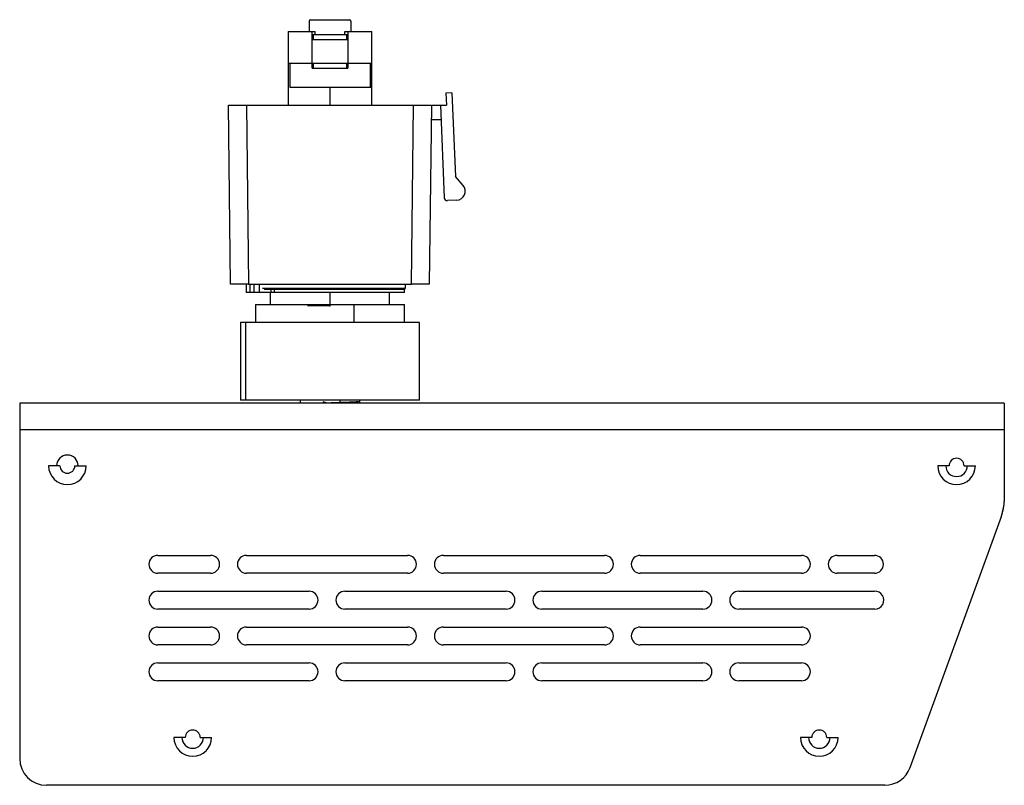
# Model space of a CAD drawing. Header units: millimetres. Extents: x 131 to 434, y 5 to 217.
# Tile 10 of 10: x 269 to 434, y 89 to 217. Entities that reach past the tile are written whole.
import ezdxf

# ---------------------------------------------------------------- set-up
doc = ezdxf.new("R2010")
doc.units = ezdxf.units.MM
doc.header["$PDSIZE"] = -1

msp = doc.modelspace()

# ---------------------------------------------------------------- linework, layer by layer
at = {"color": 7, "linetype": 'Continuous', "lineweight": 25}
for p, q in [((317.12, 216.75), (317.12, 215)), ((317.37, 217), (323.87, 217)), ((324.12, 216.75), (324.12, 215)), ((313.62, 215), (313.62, 202.7)), ((313.62, 215), (318.12, 215)), ((317.62, 208.9), (317.62, 215)), ((318.12, 214.5), (318.12, 215)), ((323.12, 215), (327.62, 215)), ((323.12, 214.5), (323.12, 215)), ((323.62, 215), (323.62, 208.9)), ((327.62, 202.7), (327.62, 215)), ((317.62, 214.5), (323.62, 214.5)), ((317.62, 213.7), (323.62, 213.7)), ((317.83, 214.5), (317.83, 213.7)), ((323.42, 213.7), (323.42, 214.5)), ((313.62, 209.7), (327.62, 209.7)), ((313.87, 209.7), (313.87, 205.7)), ((317.83, 209.7), (317.83, 208.9)), ((323.42, 208.9), (323.42, 209.7)), ((327.37, 209.7), (327.37, 205.7)), ((317.62, 208.9), (323.62, 208.9)), ((313.87, 205.7), (327.62, 205.7)), ((320.62, 205.7), (320.62, 202.7)), ((341.05, 204.73), (340.05, 204.69)), ((340.05, 204.69), (340.13, 202.7)), ((341.05, 204.73), (341.63, 190.76)), ((303.97, 172.7), (303.62, 202.7)), ((306.62, 202.7), (306.97, 172.7)), ((306.62, 202.7), (334.62, 202.7)), ((334.27, 172.7), (334.62, 202.7)), ((337.62, 202.7), (337.27, 172.7)), ((337.76, 202.7), (340.13, 202.7)), ((339.13, 202.7), (339.77, 187.18)), ((337.6, 200.3), (339.23, 200.3)), ((342.93, 189.25), (341.63, 190.76)), ((341.86, 186.77), (340.29, 186.7)), ((306.56, 172.7), (306.56, 171.3)), ((306.59, 172.7), (306.59, 171.3)), ((306.97, 172.7), (334.27, 172.7)), ((307.24, 171.3), (307.24, 172.7)), ((307.87, 172.7), (307.87, 171.3)), ((308.82, 171.3), (308.82, 172.7)), ((309.32, 172.05), (333.22, 172.05)), ((332.97, 171.8), (309.61, 171.8)), ((310.72, 171.8), (310.72, 171.3)), ((311.34, 171.3), (311.34, 171.85)), ((333.12, 171.3), (333.12, 171.85)), ((333.22, 172.7), (333.22, 172.05)), ((333.12, 171.3), (306.56, 171.3)), ((310.62, 171.3), (310.62, 169.3)), ((320.62, 171.3), (320.62, 169.3)), ((330.62, 169.3), (330.62, 171.3)), ((308.12, 169.3), (308.12, 166.3)), ((308.12, 169.3), (333.12, 169.3)), ((324.68, 166.3), (324.68, 169.3)), ((333.12, 166.3), (333.12, 169.3)), ((305.62, 166.3), (305.62, 153.3)), ((335.62, 166.3), (305.62, 166.3)), ((306.44, 166.3), (306.44, 153.3)), ((335.62, 153.3), (335.62, 166.3)), ((268.62, 152.8), (268.62, 93.3)), ((433.62, 152.8), (268.62, 152.8)), ((335.62, 153.3), (305.62, 153.3)), ((315.62, 153.3), (315.62, 152.8)), ((319.99, 152.85), (319.88, 152.8)), ((322.25, 153.3), (322.25, 152.8)), ((325.62, 152.8), (325.62, 153.3)), ((433.62, 152.8), (433.62, 136.34)), ((433.62, 148.3), (268.62, 148.3)), ((275.37, 142.3), (273.47, 142.3)), ((277.87, 142.3), (279.77, 142.3)), ((424.37, 142.3), (422.47, 142.3)), ((426.87, 142.3), (428.77, 142.3)), ((417.83, 91.76), (433.13, 133.8)), ((433.13, 133.8), (433.5, 135.27)), ((291.77, 127.3), (300.62, 127.3)), ((306.62, 127.3), (333.62, 127.3)), ((339.62, 127.3), (366.62, 127.3)), ((372.62, 127.3), (399.62, 127.3)), ((405.62, 127.3), (411.86, 127.3)), ((300.62, 124.3), (291.77, 124.3)), ((333.62, 124.3), (306.62, 124.3)), ((366.62, 124.3), (339.62, 124.3)), ((399.62, 124.3), (372.62, 124.3)), ((411.86, 124.3), (405.62, 124.3)), ((291.77, 121.3), (317.12, 121.3)), ((323.12, 121.3), (350.12, 121.3)), ((356.12, 121.3), (383.12, 121.3)), ((389.12, 121.3), (411.86, 121.29)), ((317.12, 118.3), (291.77, 118.3)), ((350.12, 118.3), (323.12, 118.3)), ((383.12, 118.3), (356.12, 118.3)), ((411.94, 118.3), (389.12, 118.3)), ((291.77, 115.3), (300.62, 115.3)), ((306.62, 115.3), (333.62, 115.3)), ((339.62, 115.3), (366.62, 115.3)), ((372.62, 115.3), (399.62, 115.3)), ((300.62, 112.3), (291.77, 112.3)), ((333.62, 112.3), (306.62, 112.3)), ((366.62, 112.3), (339.62, 112.3)), ((399.62, 112.3), (372.62, 112.3)), ((291.77, 109.3), (317.12, 109.3)), ((323.12, 109.3), (350.12, 109.3)), ((356.12, 109.3), (383.12, 109.3)), ((389.12, 109.3), (399.62, 109.3)), ((317.12, 106.3), (291.77, 106.3)), ((350.12, 106.3), (323.12, 106.3)), ((383.12, 106.3), (356.12, 106.3)), ((399.62, 106.3), (389.12, 106.3)), ((296.37, 96.8), (294.47, 96.8)), ((298.87, 96.8), (300.77, 96.8)), ((401.37, 96.8), (399.47, 96.8)), ((403.87, 96.8), (405.77, 96.8)), ((413.6, 88.8), (273.12, 88.8))]:
    msp.add_line(p, q, dxfattribs=at)
at = {"color": 7, "linetype": 'Continuous'}
msp.add_line((320.62, 169.1), (316.83, 169.1), dxfattribs=at)
at = {"color": 7, "linetype": 'Continuous', "lineweight": 25}
for centre, radius, start, end in [((317.37, 216.75), 0.25, 90, 180), ((323.87, 216.75), 0.25, 360, 90), ((341.8, 188.27), 1.5, 272.3603, 40.7695), ((340.27, 187.2), 0.5, 182.3603, 272.3603), ((332.97, 172.05), 0.25, 306.8699, 0), ((276.62, 142.3), 1.8, 0, 180), ((276.62, 142.3), 3.15, 180, 0), ((276.62, 142.3), 1.25, 180, 0), ((425.62, 142.3), 3.15, 180, 0), ((425.62, 142.3), 1.8, 180, 0), ((425.62, 142.3), 1.25, 0, 180), ((425.12, 136.64), 8.5, 340, 352.5485), ((429.12, 136.34), 4.5, 346.2397, 0), ((291.77, 125.8), 1.5, 90, 270), ((300.62, 125.8), 1.5, 270, 90), ((306.62, 125.8), 1.5, 90, 270), ((333.62, 125.8), 1.5, 270, 90), ((339.62, 125.8), 1.5, 90, 270), ((366.62, 125.8), 1.5, 270, 90), ((372.62, 125.8), 1.5, 90, 270), ((399.62, 125.8), 1.5, 270, 90), ((405.62, 125.8), 1.5, 90, 270), ((411.86, 125.8), 1.5, 270, 90), ((291.77, 119.8), 1.5, 90, 270), ((317.12, 119.8), 1.5, 270, 90), ((323.12, 119.8), 1.5, 90, 270), ((350.12, 119.8), 1.5, 270, 90), ((356.12, 119.8), 1.5, 90, 270), ((383.12, 119.8), 1.5, 270, 90), ((389.12, 119.8), 1.5, 90, 270), ((411.94, 119.8), 1.5, 270, 92.7151), ((291.77, 113.8), 1.5, 90, 270), ((300.62, 113.8), 1.5, 270, 90), ((306.62, 113.8), 1.5, 90, 270), ((333.62, 113.8), 1.5, 270, 90), ((339.62, 113.8), 1.5, 90, 270), ((366.62, 113.8), 1.5, 270, 90), ((372.62, 113.8), 1.5, 90, 270), ((399.62, 113.8), 1.5, 270, 90), ((291.77, 107.8), 1.5, 90, 270), ((317.12, 107.8), 1.5, 270, 90), ((323.12, 107.8), 1.5, 90, 270), ((350.12, 107.8), 1.5, 270, 90), ((356.12, 107.8), 1.5, 90, 270), ((383.12, 107.8), 1.5, 270, 90), ((389.12, 107.8), 1.5, 90, 270), ((399.62, 107.8), 1.5, 270, 90), ((297.62, 96.8), 1.25, 0, 180), ((402.62, 96.8), 1.25, 360, 180), ((297.62, 96.8), 3.15, 180, 0), ((297.62, 96.8), 1.8, 180, 0), ((402.62, 96.8), 3.15, 180, 0), ((402.62, 96.8), 1.8, 180, 0), ((273.12, 93.3), 4.5, 180, 270), ((413.6, 93.3), 4.5, 270, 340)]:
    msp.add_arc(centre, radius, start, end, dxfattribs=at)
for points, knots in [([(303.62, 202.7), (303.68, 202.7), (303.79, 202.7), (304.6, 202.7), (305.61, 202.7), (306.29, 202.7), (306.62, 202.7)], [0, 0, 0, 0, 0.270268, 0.562427, 0.78973, 1, 1, 1, 1]), ([(334.62, 202.7), (335.05, 202.7), (335.93, 202.7), (336.94, 202.7), (337.53, 202.7), (337.59, 202.7), (337.62, 202.7)], [0, 0, 0, 0, 0.270268, 0.562427, 0.78973, 1, 1, 1, 1]), ([(306.97, 172.7), (306.55, 172.7), (305.66, 172.7), (304.66, 172.7), (304.07, 172.7), (304.01, 172.7), (303.97, 172.7)], [0, 0, 0, 0, 0.270268, 0.562427, 0.78973, 1, 1, 1, 1]), ([(337.27, 172.7), (337.22, 172.7), (337.11, 172.7), (336.3, 172.7), (335.29, 172.7), (334.6, 172.7), (334.27, 172.7)], [0, 0, 0, 0, 0.270268, 0.562427, 0.78973, 1, 1, 1, 1]), ([(319.45, 153.07), (319.55, 153.03), (319.74, 152.97), (319.91, 152.89), (319.99, 152.85)], [0, 0, 0, 0, 0.559991, 1, 1, 1, 1]), ([(319.99, 152.85), (320.55, 152.87), (321.67, 152.9), (323.27, 152.96), (324.59, 153.01), (325.38, 153.06), (325.41, 153.09), (325.41, 153.1)], [0, 0, 0, 0, 0.2164761, 0.4376023, 0.6542295, 0.9136706, 1, 1, 1, 1])]:
    msp.add_open_spline(points, degree=3, knots=knots, dxfattribs=at)
at = {"color": 7, "linetype": 'Continuous'}
msp.add_point((320.62, 169.1), dxfattribs=at)

doc.saveas('drawing.dxf')
